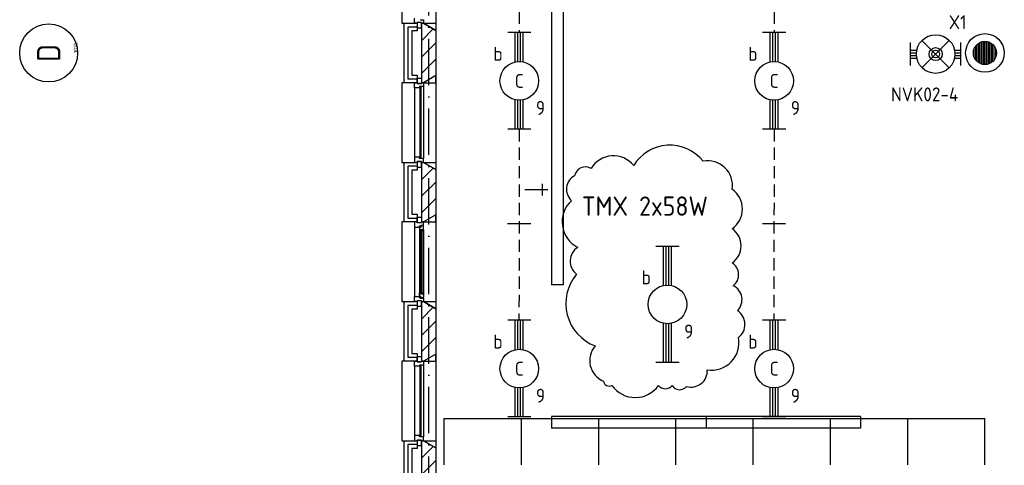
# Model space of a CAD drawing. Header units: millimetres. Extents: x 90707 to 259985, y -1262 to 84291.
# Tile 5 of 85: x 118451 to 131197, y 21876 to 27638. Entities that reach past the tile are written whole.
import ezdxf
from ezdxf.enums import TextEntityAlignment as Align

# ---------------------------------------------------------------- set-up
doc = ezdxf.new("R2010")
doc.units = ezdxf.units.MM
doc.header["$LTSCALE"] = 100
doc.linetypes.add('DASHDOT', pattern=[9, 6, -1.5, 0, -1.5])
doc.linetypes.add('HIDDEN', pattern=[9.525, 6.35, -3.175])
doc.layers.get('0').update_dxf_attribs({"linetype": 'CONTINUOUS'})
for name, color, linetype in [('AL$7----_STRAMIEN', 1, 'DASHDOT'), ('AL$8----_HULPKOLOM', 2, 'CONTINUOUS'), ('AL$8----_HULPLIJNEN', 2, 'CONTINUOUS'), ('AL21----_BUITENWAND', 4, 'CONTINUOUS'), ('AL21K---_ISOLATIE', 1, 'CONTINUOUS'), ('AL28----_KONSTRUKTIE', 3, 'CONTINUOUS'), ('AL31----_BUITENKOZ', 7, 'CONTINUOUS'), ('AL32----_BINNENKOZ', 7, 'CONTINUOUS'), ('AL74----_INRSANITAIR', 7, 'CONTINUOUS'), ('ALL-----_REFLIJNEN', 8, 'CONTINUOUS'), ('ALN-----_BLOCKNAAM', 2, 'CONTINUOUS'), ('ALXAA---_GEWBETON', 12, 'CONTINUOUS'), ('ALXAB---_PREFABBETON', 1, 'CONTINUOUS'), ('EB63101-_ATTRIB', 2, 'CONTINUOUS'), ('EB63501-_ATTRIB', 2, 'CONTINUOUS'), ('EL63101-_LICHT-ARM', 3, 'CONTINUOUS'), ('EL63501-_NOODVRL-ARM', 3, 'CONTINUOUS'), ('EL6441--_DATACOM', 3, 'CONTINUOUS'), ('LIJN035', 50, 'CONTINUOUS'), ('TEKST25', 10, 'CONTINUOUS'), ('VOLGNUMMER', 7, 'CONTINUOUS')]:
    doc.layers.add(name, color=color, linetype=linetype)
doc.styles.add('1_8', font='ISO', dxfattribs={"height": 1.8})
doc.styles.add('MAATVOERING', font='iso.shx')
doc.styles.add('NORATT', font='isocp.shx')
doc.styles.get("Standard").update_dxf_attribs({"font": 'iso.shx'})

# ---------------------------------------------------------------- blocks, each defined once
blk = doc.blocks.new('EJ3T20')
at = {"color": 0}
for p, q in [((-6.25, -1.5), (-6.25, 1.5)), ((-6.25, -1.5), (-6.25, 1.5)), ((6.25, -1.5), (6.25, 1.5)), ((6.25, -1.5), (6.25, 1.5)), ((-6.25, 0.52), (-2.44, 0.52)), ((-6.25, 0.52), (-2.44, 0.52)), ((-6.25, 0.17), (-2.49, 0.17)), ((-6.25, 0.17), (-2.49, 0.17)), ((2.44, 0.52), (6.25, 0.52)), ((2.44, 0.52), (6.25, 0.52)), ((2.49, 0.17), (6.25, 0.17)), ((2.49, 0.17), (6.25, 0.17)), ((-6.25, -0.17), (-2.49, -0.17)), ((-6.25, -0.17), (-2.49, -0.17)), ((-6.25, -0.52), (-2.44, -0.52)), ((-6.25, -0.52), (-2.44, -0.52)), ((2.44, -0.52), (6.25, -0.52)), ((2.44, -0.52), (6.25, -0.52)), ((2.49, -0.17), (6.25, -0.17)), ((2.49, -0.17), (6.25, -0.17))]:
    blk.add_line(p, q, dxfattribs=at)
blk.add_circle((0, 0), 2.5, dxfattribs=at)
blk.add_circle((0, 0), 2.5, dxfattribs=at)
at = {"style": 'NORATT', "flags": 9}
blk.add_attdef('GELIJK', text='', height=1.8, dxfattribs=at).set_placement((3.5, 5), align=Align.MIDDLE_CENTER)
at = {"color": 6}
for tag, style, flags, p in [('SCHAK', 'NORATT', 8, (3.5, 2.75)), ('SCHAK', '1_8', 8, (3.5, 2.75)), ('A_CODE', 'NORATT', 8, (0, 0)), ('A_CODE', '1_8', 8, (0, 0)), ('GROEP', 'NORATT', 8, (-3.5, -2.75)), ('GROEP', '1_8', 8, (-3.5, -2.75)), ('KAST', 'NORATT', 9, (3.5, -2.75)), ('KAST', '1_8', 9, (3.5, -2.75))]:
    blk.add_attdef(tag, text='', height=1.8, dxfattribs=dict(at, style=style, flags=flags)).set_placement(p, align=Align.MIDDLE)
blk = doc.blocks.new('EJ3T01')
at = {"color": 0}
for p, q in [((-3.25, -1.5), (-3.25, 1.5)), ((-1.77, 1.77), (1.77, -1.77)), ((1.77, 1.77), (-1.77, -1.77)), ((3.25, -1.5), (3.25, 1.5)), ((-3.25, 0.52), (-2.44, 0.52)), ((-3.25, 0.17), (-2.49, 0.17)), ((2.44, 0.52), (3.25, 0.52)), ((2.49, 0.17), (3.25, 0.17)), ((-3.25, -0.17), (-2.49, -0.17)), ((-3.25, -0.52), (-2.44, -0.52)), ((2.44, -0.52), (3.25, -0.52)), ((2.49, -0.17), (3.25, -0.17))]:
    blk.add_line(p, q, dxfattribs=at)
at = {"color": 6}
blk.add_lwpolyline([(1.77, -1.77), (1.75, -1.75)], dxfattribs=at)
at = {"color": 0}
for radius in [2.5, 0.85, 0.5]:
    blk.add_circle((0, 0), radius, dxfattribs=at)
at = {"color": 6, "style": '1_8'}
for tag, flags, p in [('A_CODE', 8, (-3.5, 2.75)), ('SCHAK', 8, (3.5, 2.75)), ('GROEP', 8, (-3.5, -2.75)), ('KAST', 9, (3.5, -2.75))]:
    blk.add_attdef(tag, text='', height=1.8, dxfattribs=dict(at, flags=flags)).set_placement(p, align=Align.MIDDLE)
blk = doc.blocks.new('EJ3T30')
at = {"color": 0}
for p, q in [((-7.5, -1.5), (-7.5, 1.5)), ((-7.5, -1.5), (-7.5, 1.5)), ((7.5, -1.5), (7.5, 1.5)), ((7.5, -1.5), (7.5, 1.5)), ((-7.5, 0.52), (-2.44, 0.52)), ((-7.5, 0.52), (-2.44, 0.52)), ((-7.5, 0.17), (-2.49, 0.17)), ((-7.5, 0.17), (-2.49, 0.17)), ((2.44, 0.52), (7.5, 0.52)), ((2.44, 0.52), (7.5, 0.52)), ((2.49, 0.17), (7.5, 0.17)), ((2.49, 0.17), (7.5, 0.17)), ((-7.5, -0.18), (-2.49, -0.18)), ((-7.5, -0.18), (-2.49, -0.18)), ((-7.5, -0.53), (-2.44, -0.53)), ((-7.5, -0.53), (-2.44, -0.53)), ((2.44, -0.53), (7.5, -0.53)), ((2.44, -0.53), (7.5, -0.53)), ((2.49, -0.18), (7.5, -0.18)), ((2.49, -0.18), (7.5, -0.18))]:
    blk.add_line(p, q, dxfattribs=at)
blk.add_circle((0, 0), 2.5, dxfattribs=at)
blk.add_circle((0, 0), 2.5, dxfattribs=at)
at = {"style": 'NORATT', "flags": 9}
blk.add_attdef('GELIJK', text='', height=1.8, dxfattribs=at).set_placement((3.5, 5), align=Align.MIDDLE_CENTER)
at = {"color": 6}
for tag, style, flags, p in [('SCHAK', 'NORATT', 8, (3.5, 2.75)), ('SCHAK', '1_8', 8, (3.5, 2.75)), ('A_CODE', 'NORATT', 8, (0, 0)), ('A_CODE', '1_8', 8, (0, 0)), ('GROEP', 'NORATT', 8, (-3.5, -2.75)), ('GROEP', '1_8', 8, (-3.5, -2.75)), ('KAST', 'NORATT', 9, (3.5, -2.75)), ('KAST', '1_8', 9, (3.5, -2.75))]:
    blk.add_attdef(tag, text='', height=1.8, dxfattribs=dict(at, style=style, flags=flags)).set_placement(p, align=Align.MIDDLE)
blk = doc.blocks.new('1010')
at = {"layer": 'AL$7----_STRAMIEN', "color": 7, "linetype": 'Continuous'}
blk.add_circle((0, 750), 750, dxfattribs=at)
at = {"layer": 'AL$7----_STRAMIEN', "color": 3, "linetype": 'Continuous'}
blk.add_attdef('STR-NAAM', text='', height=600, rotation=360, dxfattribs=at).set_placement((0, 750), align=Align.MIDDLE)
at = {"layer": 'ALN-----_BLOCKNAAM', "linetype": 'Continuous'}
blk.add_text('1010', height=100, dxfattribs=at).set_placement((0, 0))
blk = doc.blocks.new('A$Cca306792')
at = {"layer": 'AL$7----_STRAMIEN', "color": 1}
blk.add_lwpolyline([(32628, 5550), (32628, 78659)], dxfattribs=at)
at = {"layer": 'AL$8----_HULPKOLOM', "color": 8}
blk.add_circle((39828, 28470), 250, dxfattribs=at)
at = {"layer": 'AL$8----_HULPLIJNEN', "color": 8}
for p, q in [((32558, 28855), (32718, 28855)), ((32718, 28762), (32558, 28855)), ((32718, 28855), (32718, 28762)), ((32718, 28177), (32558, 28085)), ((32718, 28085), (32718, 28177)), ((32558, 28085), (32718, 28085)), ((32558, 27055), (32718, 27055)), ((32718, 26962), (32558, 27055)), ((32718, 27055), (32718, 26962)), ((32718, 26377), (32558, 26285)), ((32558, 26285), (32718, 26285)), ((32718, 26285), (32718, 26377)), ((32558, 25255), (32718, 25255)), ((32718, 25162), (32558, 25255)), ((32718, 25255), (32718, 25162)), ((32718, 24577), (32558, 24485)), ((32558, 24485), (32718, 24485)), ((32718, 24485), (32718, 24577)), ((32558, 23455), (32718, 23455)), ((32718, 23362), (32558, 23455)), ((32718, 23455), (32718, 23362))]:
    blk.add_line(p, q, dxfattribs=at)
for points in [[(32828, 23145), (32828, 23745), (39828, 23745)], [(33828, 23145), (33828, 23745)], [(34828, 23145), (34828, 23745)], [(35828, 23145), (35828, 23745)], [(36828, 23145), (36828, 23745)], [(37828, 23145), (37828, 23745)], [(38828, 23145), (38828, 23745)], [(39828, 23145), (39828, 23745)]]:
    blk.add_lwpolyline(points, dxfattribs=at)
at = {"layer": 'AL21----_BUITENWAND', "color": 8}
for p, q in [((32308, 28085), (32308, 28855)), ((32308, 28855), (32477, 28855)), ((32477, 28855), (32477, 28755)), ((32477, 28755), (32408, 28755)), ((32408, 28755), (32408, 28185)), ((32408, 28185), (32477, 28185)), ((32477, 28185), (32477, 28085)), ((32477, 28085), (32308, 28085)), ((32308, 26285), (32308, 27055)), ((32308, 27055), (32477, 27055)), ((32477, 27055), (32477, 26955)), ((32477, 26955), (32408, 26955)), ((32408, 26955), (32408, 26385)), ((32408, 26385), (32477, 26385)), ((32477, 26385), (32477, 26285)), ((32477, 26285), (32308, 26285)), ((32308, 24485), (32308, 25255)), ((32308, 25255), (32477, 25255)), ((32477, 25255), (32477, 25155)), ((32477, 25155), (32408, 25155)), ((32408, 25155), (32408, 24585)), ((32477, 24485), (32308, 24485)), ((32408, 24585), (32477, 24585)), ((32477, 24585), (32477, 24485)), ((32308, 22685), (32308, 23455)), ((32308, 23455), (32477, 23455)), ((32477, 23455), (32477, 23355)), ((32477, 23355), (32408, 23355)), ((32408, 23355), (32408, 22785))]:
    blk.add_line(p, q, dxfattribs=at)
at = {"layer": 'AL21K---_ISOLATIE', "color": 8, "linetype": 'Continuous'}
for p, q in [((32538, 28185), (32538, 28755)), ((32538, 26385), (32538, 26955)), ((32538, 24585), (32538, 25155)), ((32538, 22785), (32538, 23355))]:
    blk.add_line(p, q, dxfattribs=at)
at = {"layer": 'AL28----_KONSTRUKTIE', "color": 8}
for p, q in [((32538, 28855), (32558, 28855)), ((32538, 28085), (32538, 28855)), ((32558, 28855), (32718, 28762)), ((32718, 28762), (32718, 28177)), ((32718, 28177), (32558, 28085)), ((32558, 28085), (32538, 28085)), ((32538, 27055), (32558, 27055)), ((32538, 26285), (32538, 27055)), ((32558, 27055), (32718, 26962)), ((32718, 26962), (32718, 26377)), ((32558, 26285), (32538, 26285)), ((32718, 26377), (32558, 26285)), ((32538, 25255), (32558, 25255)), ((32538, 24485), (32538, 25255)), ((32558, 25255), (32718, 25162)), ((32718, 25162), (32718, 24577)), ((32558, 24485), (32538, 24485)), ((32718, 24577), (32558, 24485)), ((32538, 23455), (32558, 23455)), ((32538, 22685), (32538, 23455)), ((32558, 23455), (32718, 23362)), ((32718, 23362), (32718, 22777))]:
    blk.add_line(p, q, dxfattribs=at)
blk.add_circle((39828, 28470), 150, dxfattribs=at)
at = {"layer": 'AL31----_BUITENKOZ', "color": 8}
for p, q in [((34218, 33470), (34218, 25470)), ((34368, 33470), (34368, 25470)), ((32718, 29977), (32718, 28762)), ((32278, 29885), (32278, 28855)), ((32278, 28855), (32308, 28855)), ((32533, 28865), (32477, 28865)), ((32477, 28865), (32477, 28794)), ((32533, 28794), (32533, 28865)), ((32477, 28794), (32533, 28794)), ((32718, 28177), (32718, 26962)), ((32308, 28085), (32278, 28085)), ((32278, 28085), (32278, 27055)), ((32477, 28075), (32477, 28146)), ((32477, 28146), (32533, 28146)), ((32533, 28075), (32477, 28075)), ((32533, 28146), (32533, 28075)), ((32444, 28018), (32444, 27122)), ((32558, 28035), (32558, 27105)), ((32278, 27055), (32308, 27055)), ((32533, 27065), (32477, 27065)), ((32477, 27065), (32477, 26994)), ((32533, 26994), (32533, 27065)), ((32477, 26994), (32533, 26994)), ((32308, 26285), (32278, 26285)), ((32278, 26285), (32278, 25255)), ((32477, 26275), (32477, 26346)), ((32477, 26346), (32533, 26346)), ((32533, 26275), (32477, 26275)), ((32533, 26346), (32533, 26275)), ((32718, 26377), (32718, 25162)), ((32444, 26218), (32444, 25322)), ((32522, 26223), (32507, 26223)), ((32507, 26223), (32507, 26218)), ((32507, 26218), (32507, 26171)), ((32507, 26171), (32507, 25369)), ((32507, 26171), (32520, 26168)), ((32520, 26168), (32520, 26185)), ((32520, 26185), (32561, 26185)), ((32522, 26215), (32522, 26223)), ((32527, 26215), (32522, 26215)), ((32557, 26237), (32527, 26237)), ((32527, 26237), (32527, 26215)), ((32559, 26185), (32545, 26185)), ((32545, 26185), (32545, 26168)), ((32545, 26168), (32559, 26168)), ((32557, 26230), (32557, 26237)), ((32561, 26228), (32557, 26230)), ((32559, 26168), (32559, 26185)), ((32561, 26185), (32561, 26228)), ((32561, 26185), (32561, 25354)), ((32507, 25369), (32520, 25371)), ((32507, 25322), (32507, 25369)), ((32520, 25371), (32520, 25354)), ((32545, 25354), (32545, 25371)), ((32545, 25371), (32559, 25371)), ((32559, 25371), (32559, 25354)), ((34368, 25470), (34218, 25470)), ((32278, 25255), (32308, 25255)), ((32533, 25265), (32477, 25265)), ((32477, 25265), (32477, 25194)), ((32507, 25316), (32507, 25322)), ((32522, 25316), (32507, 25316)), ((32520, 25354), (32561, 25354)), ((32527, 25324), (32522, 25324)), ((32522, 25324), (32522, 25316)), ((32527, 25302), (32527, 25324)), ((32557, 25302), (32527, 25302)), ((32533, 25194), (32533, 25265)), ((32559, 25354), (32545, 25354)), ((32561, 25311), (32557, 25309)), ((32557, 25309), (32557, 25302)), ((32561, 25354), (32561, 25311)), ((32477, 25194), (32533, 25194)), ((32308, 24485), (32278, 24485)), ((32278, 24485), (32278, 23455)), ((32477, 24475), (32477, 24546)), ((32477, 24546), (32533, 24546)), ((32533, 24475), (32477, 24475)), ((32533, 24546), (32533, 24475)), ((32718, 24577), (32718, 23362)), ((32444, 24418), (32444, 23522)), ((32558, 24435), (32558, 23505)), ((38218, 23770), (34218, 23770)), ((34218, 23770), (34218, 23620)), ((36218, 23770), (36218, 23620)), ((38218, 23770), (38218, 23620)), ((38218, 23620), (34218, 23620)), ((32278, 23455), (32308, 23455)), ((32533, 23465), (32477, 23465)), ((32477, 23465), (32477, 23394)), ((32533, 23394), (32533, 23465)), ((32477, 23394), (32533, 23394))]:
    blk.add_line(p, q, dxfattribs=at)
at = {"layer": 'AL31----_BUITENKOZ', "color": 8, "linetype": 'Continuous'}
for p, q in [((32444, 28018), (32444, 28085)), ((32444, 28085), (32477, 28085)), ((32477, 28085), (32477, 28075)), ((32477, 28075), (32533, 28075)), ((32533, 28075), (32533, 28085)), ((32533, 28085), (32533, 28085)), ((32533, 28085), (32558, 28085)), ((32558, 28085), (32558, 28035)), ((32507, 28018), (32444, 28018)), ((32444, 28018), (32444, 28018)), ((32444, 28018), (32444, 28018)), ((32444, 28018), (32444, 28018)), ((32444, 28018), (32444, 28018)), ((32558, 28035), (32507, 28035)), ((32507, 28035), (32507, 28018)), ((32532, 28030), (32511, 28030)), ((32511, 28030), (32511, 27110)), ((32532, 27110), (32532, 28030)), ((32558, 28035), (32558, 28035)), ((32507, 27122), (32444, 27122)), ((32444, 27122), (32444, 27122)), ((32444, 27122), (32444, 27122)), ((32444, 27122), (32444, 27122)), ((32444, 27122), (32444, 27122)), ((32444, 27122), (32444, 27055)), ((32444, 27055), (32477, 27055)), ((32477, 27055), (32477, 27065)), ((32477, 27065), (32533, 27065)), ((32507, 27105), (32507, 27122)), ((32558, 27105), (32507, 27105)), ((32511, 27110), (32532, 27110)), ((32533, 27065), (32533, 27055)), ((32533, 27055), (32533, 27055)), ((32533, 27055), (32558, 27055)), ((32558, 27105), (32558, 27105)), ((32558, 27055), (32558, 27105)), ((32543, 26183), (32522, 26183)), ((32522, 26183), (32522, 25356)), ((32543, 25356), (32543, 26183)), ((32522, 25356), (32543, 25356)), ((32444, 24418), (32444, 24485)), ((32444, 24485), (32477, 24485)), ((32477, 24485), (32477, 24475)), ((32477, 24475), (32533, 24475)), ((32533, 24475), (32533, 24485)), ((32533, 24485), (32533, 24485)), ((32533, 24485), (32558, 24485)), ((32558, 24485), (32558, 24435)), ((32507, 24418), (32444, 24418)), ((32444, 24418), (32444, 24418)), ((32444, 24418), (32444, 24418)), ((32444, 24418), (32444, 24418)), ((32444, 24418), (32444, 24418)), ((32558, 24435), (32507, 24435)), ((32507, 24435), (32507, 24418)), ((32532, 24430), (32511, 24430)), ((32511, 24430), (32511, 23510)), ((32532, 23510), (32532, 24430)), ((32558, 24435), (32558, 24435)), ((32507, 23522), (32444, 23522)), ((32444, 23522), (32444, 23522)), ((32444, 23522), (32444, 23522)), ((32444, 23522), (32444, 23522)), ((32444, 23522), (32444, 23522)), ((32444, 23522), (32444, 23455)), ((32444, 23455), (32477, 23455)), ((32477, 23455), (32477, 23465)), ((32477, 23465), (32533, 23465)), ((32507, 23505), (32507, 23522)), ((32558, 23505), (32507, 23505)), ((32511, 23510), (32532, 23510)), ((32533, 23465), (32533, 23455)), ((32533, 23455), (32533, 23455)), ((32533, 23455), (32558, 23455)), ((32558, 23505), (32558, 23505)), ((32558, 23455), (32558, 23505))]:
    blk.add_line(p, q, dxfattribs=at)
at = {"layer": 'AL32----_BINNENKOZ', "color": 8}
for p, q in [((32444, 28855), (32444, 28922)), ((32477, 28855), (32444, 28855)), ((32533, 28865), (32477, 28865)), ((32477, 28865), (32477, 28855)), ((32522, 28905), (32522, 28899)), ((32522, 28899), (32558, 28899)), ((32533, 28855), (32533, 28865)), ((32558, 28855), (32533, 28855)), ((32558, 28899), (32558, 28855)), ((32477, 26285), (32444, 26285)), ((32444, 26285), (32444, 26218)), ((32477, 26275), (32477, 26285)), ((32533, 26275), (32477, 26275)), ((32558, 26285), (32533, 26285)), ((32533, 26285), (32533, 26275)), ((32558, 26241), (32558, 26285)), ((32444, 26218), (32507, 26218)), ((32507, 26218), (32507, 26235)), ((32507, 26235), (32522, 26235)), ((32522, 26235), (32522, 26241)), ((32522, 26241), (32558, 26241)), ((32444, 25255), (32444, 25322)), ((32444, 25322), (32507, 25322)), ((32477, 25255), (32444, 25255)), ((32533, 25265), (32477, 25265)), ((32477, 25265), (32477, 25255)), ((32507, 25322), (32507, 25305)), ((32507, 25305), (32522, 25305)), ((32522, 25305), (32522, 25299)), ((32522, 25299), (32558, 25299)), ((32533, 25255), (32533, 25265)), ((32558, 25255), (32533, 25255)), ((32558, 25299), (32558, 25255))]:
    blk.add_line(p, q, dxfattribs=at)
at = {"layer": 'AL74----_INRSANITAIR', "color": 2, "linetype": 'Continuous'}
for points in [[(34096, 26779), (34096, 26629)], [(33871, 26704), (34171, 26704)]]:
    blk.add_lwpolyline(points, dxfattribs=at)
at = {"layer": 'ALL-----_REFLIJNEN', "color": 8, "linetype": 'Continuous'}
for p, q in [((32477, 28805), (32358, 28805)), ((32358, 28805), (32358, 28135)), ((32358, 28135), (32477, 28135)), ((32477, 27005), (32358, 27005)), ((32358, 27005), (32358, 26335)), ((32358, 26335), (32477, 26335)), ((32477, 25205), (32358, 25205)), ((32358, 25205), (32358, 24535)), ((32358, 24535), (32477, 24535)), ((32477, 23405), (32358, 23405)), ((32358, 23405), (32358, 22735))]:
    blk.add_line(p, q, dxfattribs=at)
at = {"layer": 'ALXAA---_GEWBETON', "color": 8}
for p, q in [((39708, 28380), (39708, 28560)), ((39728, 28358), (39728, 28581)), ((39748, 28343), (39748, 28596)), ((39768, 28332), (39768, 28607)), ((39788, 28325), (39788, 28614)), ((39808, 28321), (39808, 28618)), ((39828, 28320), (39828, 28620)), ((39848, 28321), (39848, 28618)), ((39868, 28325), (39868, 28614)), ((39888, 28332), (39888, 28607)), ((39908, 28343), (39908, 28596)), ((39928, 28358), (39928, 28581)), ((39948, 28380), (39948, 28560)), ((39688, 28416), (39688, 28523)), ((39968, 28416), (39968, 28523))]:
    blk.add_line(p, q, dxfattribs=at)
at = {"layer": 'ALXAB---_PREFABBETON', "color": 8}
for p, q in [((32538, 28846), (32547, 28855)), ((32538, 28633), (32686, 28781)), ((32538, 28421), (32718, 28601)), ((32538, 28209), (32718, 28389)), ((32538, 27046), (32547, 27055)), ((32538, 26833), (32686, 26981)), ((32538, 26621), (32718, 26801)), ((32538, 26409), (32718, 26589)), ((32538, 25246), (32547, 25255)), ((32538, 25033), (32686, 25181)), ((32538, 24821), (32718, 25001)), ((32538, 24609), (32718, 24789)), ((32538, 23446), (32547, 23455)), ((32538, 23233), (32686, 23381)), ((32538, 23021), (32718, 23201))]:
    blk.add_line(p, q, dxfattribs=at)
at = {"layer": 'AL$7----_STRAMIEN', "xscale": 0.5, "yscale": 0.5, "zscale": 0.5, "rotation": 90}
blk.add_blockref('1010', (28083, 28470), dxfattribs=at).add_auto_attribs({'STR-NAAM': 'D'})
at = {"layer": 'VOLGNUMMER', "color": 252, "linetype": 'ByBlock'}
for tag, p in [('0.28', (16187, 74214)), ('0.16', (78893, 73105)), ('0.17', (62961, 72994)), ('0.29', (35887, 72529)), ('0.18', (53124, 64542)), ('0.701', (85482, 63517)), ('0.30', (29366, 63128)), ('0.32', (36092, 63166)), ('0.12', (90689, 63024)), ('0.29A', (33165, 62745)), ('0.30', (38191, 61494)), ('0.27', (17657, 61363)), ('0.19', (61479, 61433)), ('0.14', (89762, 60088)), ('0.33', (45869, 59450)), ('0.15', (73454, 57402)), ('0.25', (28058, 57013)), ('0.801', (112714, 57073)), ('0.18A', (61029, 56759)), ('0.26A', (36299, 54851)), ('0.20', (60895, 53506)), ('0.800', (90980, 50804)), ('0.25A', (73288, 48435)), ('0.300', (94483, 48257)), ('0.21', (58702, 48178)), ('0.24', (35041, 47783)), ('0.102', (87631, 47613)), ('0.203', (95795, 46197)), ('0.26', (18559, 46119)), ('0.802', (68387, 42721)), ('0.204', (95497, 42149)), ('0.07B', (66790, 38909)), ('0.702', (95327, 36513))]:
    blk.add_attdef(tag, text='', height=250, dxfattribs=at).set_placement(p, align=Align.MIDDLE_CENTER)
at = {"layer": 'VOLGNUMMER', "color": 8, "linetype": 'ByBlock'}
blk.add_attdef('0.600', text='', height=250, dxfattribs=at).set_placement((96800, 48300), align=Align.MIDDLE_CENTER)

msp = doc.modelspace()

# ---------------------------------------------------------------- linework, layer by layer
at = {"layer": 'EL63101-_LICHT-ARM', "color": 1}
msp.add_lwpolyline([(127352, 23111, 0.520567), (127755, 23527, 0.520567), (127742, 23876, 0.520567), (127688, 24198, 0.520567), (127674, 24493, 0.520567), (127674, 24936, 0.520567), (127674, 25446, 0.520567), (127298, 25808, 0.520567), (126399, 25754, 0.520567), (125848, 25714, 0.520567), (125633, 25620, 0.520567), (125593, 25298, 0.520567), (125674, 24694, 0.520567), (125660, 24346, 0.520567), (125902, 23420, 0.520567), (126009, 22964, 0.520567), (126117, 22910, 0.520567), (126721, 22910, 0.520567), (126896, 22910, 0.520567), (127084, 22896, 0.520567)], format="xyb", close=True, dxfattribs=at)
at = {"layer": 'LIJN035', "linetype": 'HIDDEN', "ltscale": 0.25}
for p, q in [((124920, 28695), (124918, 27472)), ((128219, 28695), (128217, 27472)), ((124918, 26222), (124914, 23761)), ((128217, 26222), (128213, 23761))]:
    msp.add_line(p, q, dxfattribs=at)
at = {"layer": 'LIJN035'}
for p, q in [((125066, 24999), (124766, 24999)), ((128365, 24999), (128065, 24999))]:
    msp.add_line(p, q, dxfattribs=at)

# ---------------------------------------------------------------- block references
at = {"layer": 'EL63101-_LICHT-ARM'}
ref = msp.add_blockref('EJ3T20', (124918, 26847), dxfattribs=dict(at, xscale=100, yscale=100, zscale=100, rotation=90))
ref.add_attrib('A_CODE', 'C', dxfattribs={"layer": 'EB63101-_ATTRIB', "color": 1, "height": 180, "style": '1_8', "flags": 8}).set_placement((124918, 26847), align=Align.MIDDLE)
ref.add_attrib('GROEP', '9', dxfattribs={"layer": 'EB63101-_ATTRIB', "color": 1, "height": 180, "style": '1_8', "flags": 8}).set_placement((125193, 26497), align=Align.MIDDLE)
ref.add_attrib('SCHAK', 'b', dxfattribs={"layer": 'EB63101-_ATTRIB', "color": 1, "height": 180, "style": '1_8', "flags": 8}).set_placement((124643, 27197), align=Align.MIDDLE)
ref = msp.add_blockref('EJ3T20', (128217, 26847), dxfattribs=dict(at, xscale=100, yscale=100, zscale=100, rotation=90))
ref.add_attrib('A_CODE', 'C', dxfattribs={"layer": 'EB63101-_ATTRIB', "color": 1, "height": 180, "style": '1_8', "flags": 8}).set_placement((128217, 26847), align=Align.MIDDLE)
ref.add_attrib('GROEP', '9', dxfattribs={"layer": 'EB63101-_ATTRIB', "color": 1, "height": 180, "style": '1_8', "flags": 8}).set_placement((128492, 26497), align=Align.MIDDLE)
ref.add_attrib('SCHAK', 'b', dxfattribs={"layer": 'EB63101-_ATTRIB', "color": 1, "height": 180, "style": '1_8', "flags": 8}).set_placement((127942, 27197), align=Align.MIDDLE)
ref = msp.add_blockref('EJ3T30', (126836, 23957, 2400), dxfattribs=dict(at, xscale=100, yscale=100, zscale=100, rotation=90))
ref.add_attrib('GROEP', '9', dxfattribs={"layer": 'EB63101-_ATTRIB', "color": 1, "height": 180, "style": 'NORATT', "flags": 8}).set_placement((127112, 23607, 2400), align=Align.MIDDLE)
ref.add_attrib('SCHAK', 'b', dxfattribs={"layer": 'EB63101-_ATTRIB', "color": 1, "height": 180, "style": 'NORATT', "flags": 8}).set_placement((126562, 24307, 2400), align=Align.MIDDLE)
ref = msp.add_blockref('EJ3T20', (124918, 23126), dxfattribs=dict(at, xscale=100, yscale=100, zscale=100, rotation=90))
ref.add_attrib('A_CODE', 'C', dxfattribs={"layer": 'EB63101-_ATTRIB', "color": 1, "height": 180, "style": '1_8', "flags": 8}).set_placement((124918, 23126), align=Align.MIDDLE)
ref.add_attrib('GROEP', '9', dxfattribs={"layer": 'EB63101-_ATTRIB', "color": 1, "height": 180, "style": '1_8', "flags": 8}).set_placement((125193, 22776), align=Align.MIDDLE)
ref.add_attrib('SCHAK', 'b', dxfattribs={"layer": 'EB63101-_ATTRIB', "color": 1, "height": 180, "style": '1_8', "flags": 8}).set_placement((124643, 23476), align=Align.MIDDLE)
ref = msp.add_blockref('EJ3T20', (128217, 23126), dxfattribs=dict(at, xscale=100, yscale=100, zscale=100, rotation=90))
ref.add_attrib('A_CODE', 'C', dxfattribs={"layer": 'EB63101-_ATTRIB', "color": 1, "height": 180, "style": '1_8', "flags": 8}).set_placement((128217, 23126), align=Align.MIDDLE)
ref.add_attrib('GROEP', '9', dxfattribs={"layer": 'EB63101-_ATTRIB', "color": 1, "height": 180, "style": '1_8', "flags": 8}).set_placement((128492, 22776), align=Align.MIDDLE)
ref.add_attrib('SCHAK', 'b', dxfattribs={"layer": 'EB63101-_ATTRIB', "color": 1, "height": 180, "style": '1_8', "flags": 8}).set_placement((127942, 23476), align=Align.MIDDLE)
at = {"layer": 'EL63501-_NOODVRL-ARM'}
ref = msp.add_blockref('EJ3T01', (130308, 27194), dxfattribs=dict(at, xscale=100, yscale=100, zscale=100))
ref.add_attrib('A_CODE', 'X1', dxfattribs={"layer": 'EB63501-_ATTRIB', "color": 1, "height": 180, "style": '1_8', "flags": 8}).set_placement((130592, 27606), align=Align.MIDDLE)
ref.add_attrib('GROEP', 'NVK02-4', dxfattribs={"layer": 'EB63501-_ATTRIB', "color": 1, "height": 180, "style": '1_8', "flags": 8}).set_placement((130166, 26673), align=Align.MIDDLE)
at = {"layer": 'EL6441--_DATACOM'}
msp.add_blockref('A$Cca306792', (91118, -1262), dxfattribs=at)

# ---------------------------------------------------------------- texts
at = {"layer": 'TEKST25', "color": 2, "style": 'MAATVOERING'}
msp.add_text('TMX 2x58W', height=250, dxfattribs=at).set_placement((125728, 25103))

doc.saveas('drawing.dxf')
